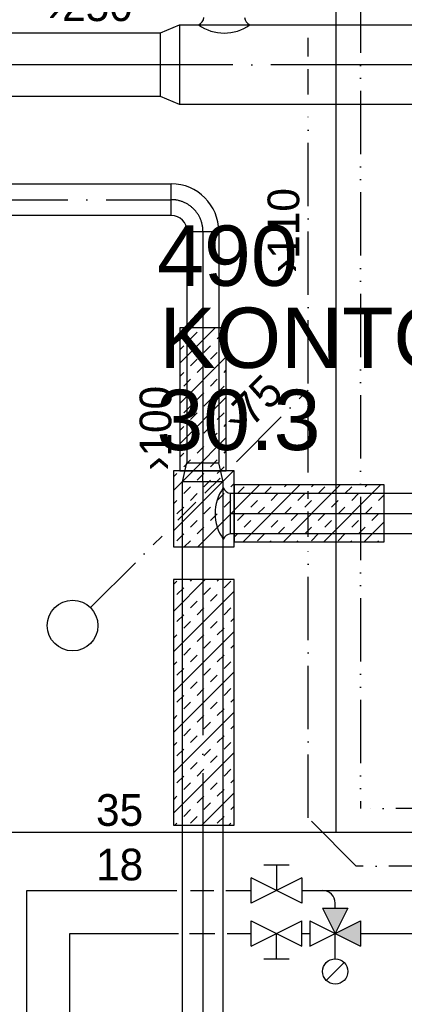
# Model space of a CAD drawing. Header units: millimetres. Extents: x 0 to 83130, y 0 to 53088.
# Tile 67 of 105: x 10596 to 12113, y 45610 to 49492. Entities that reach past the tile are written whole.
import ezdxf

# ---------------------------------------------------------------- set-up
doc = ezdxf.new("R2010")
doc.units = ezdxf.units.MM
doc.header["$LTSCALE"] = 50
doc.header["$MEASUREMENT"] = 0
doc.header["$PDMODE"] = 1
for name, pattern in [('2V-CENT', [23, 20, -1.5, 0, -1.5]), ('DASHED_2', [3, 2, -1]), ('V-KU', [2, 1, 1]), ('V-KV', [2, 1, 1]), ('V-SPV', [7, 5, -1, 0, -1]), ('V-V', [2, 1, 1]), ('V-VV', [8, 5, -1, 0, -1, 0, -1])]:
    doc.linetypes.add(name, pattern=pattern)
doc.layers.get('0').update_dxf_attribs({"linetype": 'CONTINUOUS'})
for name, color, linetype in [('20604A200D001$0$832 Rominfo', 7, 'CONTINUOUS'), ('V060-', 3, 'CONTINUOUS'), ('V061-', 1, 'CONTINUOUS'), ('V080-', 3, 'CONTINUOUS'), ('V081-', 1, 'CONTINUOUS'), ('V090-', 2, 'CONTINUOUS'), ('V091-', 1, 'CONTINUOUS'), ('V110-', 6, 'CONTINUOUS'), ('V111-', 1, 'CONTINUOUS'), ('xref', 7, 'CONTINUOUS')]:
    doc.layers.add(name, color=color, linetype=linetype)
doc.styles.add('20604A200D001$0$Arial', font='arial.ttf', dxfattribs={"height": 238.125})
doc.styles.add('FISO', font='fiso')
doc.styles.add('ISO', font='ISO')
doc.styles.add('SIMPLEX', font='SIMPLEX')

# ---------------------------------------------------------------- blocks, each defined once
blk = doc.blocks.new('CBOJ90_PB', base_point=(86107, 31352))
at = {"color": 0, "linetype": 'ByBlock'}
blk.add_arc((86106, 31353), 1, 270, 360, dxfattribs=at)
blk = doc.blocks.new('KBOJ90_PB', base_point=(86107, 31352))
at = {"color": 0, "linetype": 'ByBlock'}
for p, q in [((86106.5, 31353), (86107.5, 31353)), ((86106, 31352.5), (86106, 31351.5))]:
    blk.add_line(p, q, dxfattribs=at)
for radius in [1.5, 0.5]:
    blk.add_arc((86106, 31353), radius, 270, 360, dxfattribs=at)
blk = doc.blocks.new('3BOJ90_PB', base_point=(86107, 31352))
for p in [(86107, 31353), (86106, 31352)]:
    blk.add_point(p)
at = {"color": 1, "linetype": '2V-CENT'}
blk.add_blockref('CBOJ90_PB', (86107, 31352), dxfattribs=at)
at = {"color": 0, "linetype": 'ByBlock'}
blk.add_blockref('KBOJ90_PB', (86107, 31352), dxfattribs=at)
at = {"style": 'ISO', "flags": 3}
blk.add_attdef('0', (86107, 31352), '', height=1, dxfattribs=at)
blk = doc.blocks.new('CCDIMF_160X125X75', base_point=(3095.5, 30301.1))
at = {"color": 0, "linetype": 'ByBlock'}
blk.add_line((3058, 30301.1), (3133, 30301.1), dxfattribs=at)
blk = doc.blocks.new('KCDIMF_160X125X75', base_point=(3095.5, 30301.1))
at = {"color": 0, "linetype": 'ByBlock'}
for p, q in [((3058, 30221.1), (3058, 30381.1)), ((3058, 30381.1), (3133, 30363.6)), ((3133, 30363.6), (3133, 30238.6)), ((3133, 30238.6), (3058, 30221.1))]:
    blk.add_line(p, q, dxfattribs=at)
blk = doc.blocks.new('3CDIMF_160X125X75', base_point=(3095.5, 30301.1))
for p in [(3058, 30301.1), (3133, 30301.1)]:
    blk.add_point(p)
at = {"color": 0, "linetype": 'ByBlock'}
blk.add_blockref('KCDIMF_160X125X75', (3095.5, 30301.1), dxfattribs=at)
at = {"color": 1, "linetype": '2V-CENT'}
blk.add_blockref('CCDIMF_160X125X75', (3095.5, 30301.1), dxfattribs=at)
at = {"style": 'SIMPLEX', "flags": 3}
blk.add_attdef('0', (3095.5, 30301.1), '', height=1, dxfattribs=at)
blk = doc.blocks.new('CCDIMF_315X250X75', base_point=(3095.5, 30301.1))
at = {"color": 0, "linetype": 'ByBlock'}
blk.add_line((3058, 30301.1), (3133, 30301.1), dxfattribs=at)
blk = doc.blocks.new('KCDIMF_315X250X75', base_point=(3095.5, 30301.1))
at = {"color": 0, "linetype": 'ByBlock'}
for p, q in [((3058, 30143.6), (3058, 30458.6)), ((3058, 30458.6), (3133, 30426.1)), ((3133, 30426.1), (3133, 30176.1)), ((3133, 30176.1), (3058, 30143.6))]:
    blk.add_line(p, q, dxfattribs=at)
blk = doc.blocks.new('3CDIMF_315X250X75', base_point=(3095.5, 30301.1))
for p in [(3058, 30301.1), (3133, 30301.1)]:
    blk.add_point(p)
at = {"color": 0, "linetype": 'ByBlock'}
blk.add_blockref('KCDIMF_315X250X75', (3095.5, 30301.1), dxfattribs=at)
at = {"color": 1, "linetype": '2V-CENT'}
blk.add_blockref('CCDIMF_315X250X75', (3095.5, 30301.1), dxfattribs=at)
at = {"style": 'SIMPLEX', "flags": 3}
blk.add_attdef('0', (3095.5, 30301.1), '', height=1, dxfattribs=at)
blk = doc.blocks.new('BC')
at = {"color": 0}
blk.add_circle((0, 0), 0.5, dxfattribs=at)
blk = doc.blocks.new('*X135')
at = {"color": 0}
for p, q in [((11227.2, 48138.2), (11366.9, 48277.9)), ((11243, 48260), (11260.9, 48277.9)), ((11269.5, 48233.5), (11296, 48260)), ((11375.6, 48233.5), (11402.1, 48260)), ((11227.2, 48191.2), (11243, 48207)), ((11322.5, 48180.5), (11349.1, 48207)), ((11402.1, 48207), (11411.2, 48216.1)), ((11227.2, 47979.1), (11411.2, 48163)), ((11269.5, 48127.5), (11296, 48154)), ((11349.1, 48154), (11375.6, 48180.5)), ((11296, 48100.9), (11322.5, 48127.5)), ((11402.1, 48100.9), (11411.2, 48110)), ((11227.2, 48085.1), (11243, 48100.9)), ((11243, 48047.9), (11269.5, 48074.4)), ((11349.1, 48047.9), (11375.6, 48074.4)), ((11375.6, 48021.4), (11402.1, 48047.9)), ((11227.2, 47820), (11411.2, 48004)), ((11296, 47994.9), (11322.5, 48021.4)), ((11322.5, 47968.4), (11349.1, 47994.9)), ((11243, 47941.8), (11269.5, 47968.4)), ((11269.5, 47915.3), (11296, 47941.8)), ((11375.6, 47915.3), (11402.1, 47941.8)), ((11227.2, 47873), (11243, 47888.8)), ((11322.5, 47862.3), (11349.1, 47888.8)), ((11402.1, 47888.8), (11411.2, 47897.9)), ((11269.5, 47809.3), (11296, 47835.8)), ((11280.3, 47714), (11411.2, 47844.9)), ((11349.1, 47835.8), (11375.6, 47862.3)), ((11296, 47782.7), (11322.5, 47809.3)), ((11227.2, 47767), (11243, 47782.7)), ((11243, 47729.7), (11269.5, 47756.2)), ((11349.1, 47729.7), (11375.6, 47756.2)), ((11402.1, 47782.7), (11411.2, 47791.8)), ((11386.4, 47714), (11402.1, 47729.7)), ((11202.7, 47477.3), (11439.4, 47714)), ((11202.7, 47636.4), (11280.3, 47714)), ((11202.7, 47689.4), (11216.5, 47703.2)), ((11296, 47676.7), (11322.5, 47703.2)), ((11375.6, 47703.2), (11386.4, 47714)), ((11243, 47623.6), (11269.5, 47650.2)), ((11322.5, 47650.2), (11349.1, 47676.7)), ((11428.6, 47650.2), (11441.8, 47663.4)), ((11442.5, 47557.9), (11542.6, 47658.1)), ((11455.1, 47623.6), (11481.6, 47650.2)), ((11477.2, 47433.5), (11701.7, 47658.1)), ((11561.2, 47623.6), (11587.7, 47650.2)), ((11636.3, 47433.5), (11860.8, 47658.1)), ((11640.7, 47650.2), (11648.7, 47658.1)), ((11746.8, 47650.2), (11754.7, 47658.1)), ((11773.3, 47623.6), (11799.8, 47650.2)), ((11795.4, 47433.5), (12019.9, 47658.1)), ((11879.4, 47623.6), (11905.9, 47650.2)), ((11958.9, 47650.2), (11966.9, 47658.1)), ((11269.5, 47597.1), (11296, 47623.6)), ((11375.6, 47597.1), (11402.1, 47623.6)), ((11587.7, 47597.1), (11614.2, 47623.6)), ((11693.8, 47597.1), (11720.3, 47623.6)), ((11905.9, 47597.1), (11932.4, 47623.6)), ((12012, 47597.1), (12033.5, 47618.6)), ((11202.7, 47583.3), (11216.5, 47597.1)), ((11216.5, 47544.1), (11243, 47570.6)), ((11322.5, 47544.1), (11349.1, 47570.6)), ((11402.1, 47570.6), (11428.6, 47597.1)), ((11508.2, 47570.6), (11534.7, 47597.1)), ((11534.7, 47544.1), (11561.2, 47570.6)), ((11640.7, 47544.1), (11667.3, 47570.6)), ((11720.3, 47570.6), (11746.8, 47597.1)), ((11826.4, 47570.6), (11852.9, 47597.1)), ((11852.9, 47544.1), (11879.4, 47570.6)), ((11958.9, 47544.1), (11985.5, 47570.6)), ((11298.2, 47413.7), (11441.8, 47557.3)), ((11349.1, 47517.6), (11375.6, 47544.1)), ((11455.1, 47517.6), (11481.6, 47544.1)), ((11667.3, 47517.6), (11693.8, 47544.1)), ((11773.3, 47517.6), (11799.8, 47544.1)), ((11985.5, 47517.6), (12012, 47544.1)), ((11269.5, 47491.1), (11296, 47517.6)), ((11296, 47464.5), (11322.5, 47491.1)), ((11481.6, 47491.1), (11508.2, 47517.6)), ((11587.7, 47491.1), (11614.2, 47517.6)), ((11614.2, 47464.5), (11640.7, 47491.1)), ((11720.3, 47464.5), (11746.8, 47491.1)), ((11799.8, 47491.1), (11826.4, 47517.6)), ((11905.9, 47491.1), (11932.4, 47517.6)), ((11932.4, 47464.5), (11958.9, 47491.1)), ((11954.5, 47433.5), (12033.5, 47512.6)), ((11216.5, 47438), (11243, 47464.5)), ((11442.5, 47451.9), (11455.1, 47464.5)), ((11534.7, 47438), (11561.2, 47464.5)), ((11746.8, 47438), (11773.3, 47464.5)), ((11852.9, 47438), (11879.4, 47464.5)), ((11245.2, 47413.7), (11269.5, 47438)), ((11583.2, 47433.5), (11587.7, 47438)), ((11689.3, 47433.5), (11693.8, 47438)), ((11901.4, 47433.5), (11905.9, 47438)), ((12007.5, 47433.5), (12012, 47438)), ((11202.7, 47159.1), (11328.4, 47284.8)), ((11202.7, 47265.1), (11216.5, 47278.9)), ((11216.5, 47225.9), (11243, 47252.4)), ((11269.5, 47278.9), (11275.4, 47284.8)), ((11322.5, 47225.9), (11349.1, 47252.4)), ((11375.6, 47278.9), (11381.5, 47284.8)), ((11402.1, 47252.4), (11428.6, 47278.9)), ((11202.7, 47000), (11441.8, 47239.1)), ((11349.1, 47199.4), (11375.6, 47225.9)), ((11269.5, 47172.9), (11296, 47199.4)), ((11216.5, 47119.8), (11243, 47146.3)), ((11296, 47146.3), (11322.5, 47172.9)), ((11402.1, 47146.3), (11428.6, 47172.9)), ((11243, 47093.3), (11269.5, 47119.8)), ((11349.1, 47093.3), (11375.6, 47119.8)), ((11428.6, 47119.8), (11441.8, 47133.1)), ((11202.7, 46840.9), (11441.8, 47080)), ((11202.7, 47053), (11216.5, 47066.8)), ((11296, 47040.3), (11322.5, 47066.8)), ((11375.6, 47066.8), (11402.1, 47093.3)), ((11322.5, 47013.8), (11349.1, 47040.3)), ((11428.6, 47013.8), (11441.8, 47027)), ((11243, 46987.2), (11269.5, 47013.8)), ((11269.5, 46960.7), (11296, 46987.2)), ((11375.6, 46960.7), (11402.1, 46987.2)), ((11202.7, 46946.9), (11216.5, 46960.7)), ((11402.1, 46934.2), (11428.6, 46960.7)), ((11202.7, 46681.8), (11441.8, 46920.9)), ((11216.5, 46907.7), (11243, 46934.2)), ((11322.5, 46907.7), (11349.1, 46934.2)), ((11349.1, 46881.2), (11375.6, 46907.7)), ((11269.5, 46854.7), (11296, 46881.2)), ((11216.5, 46801.6), (11243, 46828.1)), ((11296, 46828.1), (11322.5, 46854.7)), ((11402.1, 46828.1), (11428.6, 46854.7)), ((11243, 46775.1), (11269.5, 46801.6)), ((11349.1, 46775.1), (11375.6, 46801.6)), ((11428.6, 46801.6), (11441.8, 46814.9)), ((11202.7, 46522.7), (11441.8, 46761.8)), ((11202.7, 46734.8), (11216.5, 46748.6)), ((11296, 46722.1), (11322.5, 46748.6)), ((11375.6, 46748.6), (11402.1, 46775.1)), ((11322.5, 46695.6), (11349.1, 46722.1)), ((11428.6, 46695.6), (11441.8, 46708.8)), ((11243, 46669), (11269.5, 46695.6)), ((11269.5, 46642.5), (11296, 46669)), ((11375.6, 46642.5), (11402.1, 46669)), ((11202.7, 46628.7), (11216.5, 46642.5)), ((11402.1, 46616), (11428.6, 46642.5)), ((11202.7, 46363.6), (11441.8, 46602.7)), ((11216.5, 46589.5), (11243, 46616)), ((11322.5, 46589.5), (11349.1, 46616)), ((11269.5, 46536.5), (11296, 46563)), ((11349.1, 46563), (11375.6, 46589.5)), ((11296, 46509.9), (11322.5, 46536.5)), ((11402.1, 46509.9), (11428.6, 46536.5)), ((11216.5, 46483.4), (11243, 46509.9)), ((11243, 46456.9), (11269.5, 46483.4)), ((11349.1, 46456.9), (11375.6, 46483.4)), ((11428.6, 46483.4), (11441.8, 46496.7)), ((11314.6, 46316.4), (11441.8, 46443.6)), ((11375.6, 46430.4), (11402.1, 46456.9)), ((11202.7, 46416.6), (11216.5, 46430.4)), ((11296, 46403.9), (11322.5, 46430.4)), ((11322.5, 46377.4), (11349.1, 46403.9)), ((11243, 46350.8), (11269.5, 46377.4)), ((11428.6, 46377.4), (11441.8, 46390.6)), ((11208.6, 46316.4), (11216.5, 46324.3)), ((11269.5, 46324.3), (11296, 46350.8)), ((11375.6, 46324.3), (11402.1, 46350.8)), ((11420.7, 46316.4), (11428.6, 46324.3))]:
    blk.add_line(p, q, dxfattribs=at)
blk = doc.blocks.new('20604A200D001')
at = {"layer": '20604A200D001$0$832 Rominfo', "color": 7, "style": '20604A200D001$0$Arial'}
for s, p in [('490', (26607.7, 46112.3)), ('KONTOR', (26616.5, 45788.5)), ('30.3', (26604.8, 45464.7))]:
    blk.add_text(s, height=238.12, dxfattribs=at).set_placement(p)

msp = doc.modelspace()

# ---------------------------------------------------------------- linework, layer by layer
at = {"layer": 'V060-', "linetype": 'Continuous'}
for p, q in [((11226.35, 49472.5), (13737.25, 49472.5)), ((8891, 49440), (11152.36, 49440)), ((11152.36, 49190), (8891, 49190)), ((13737.25, 49157.5), (11226.35, 49157.5)), ((9786.55, 48845.24, 171), (11193.99, 48845.24, 171)), ((11193.99, 48720.24, 171), (9786.55, 48720.24, 171)), ((11256.49, 47745.73, 171), (11256.49, 48658.1, 171)), ((11381.49, 48658.1, 171), (11381.49, 47745.73, 171)), ((11238, 44718.22, 119), (11238, 47671.23, 119)), ((11398, 47671.23, 119), (11398, 44718.22, 119)), ((11427.6, 47625), (13297.48, 47625)), ((13297.48, 47465), (11427.6, 47465))]:
    msp.add_line(p, q, dxfattribs=at)
at = {"layer": 'V060-', "color": 1, "linetype": '2V-CENT'}
for p, q in [((11152.36, 49315), (8891, 49315)), ((13737.25, 49315), (11226.35, 49315)), ((9786.55, 48782.74, 171), (11193.99, 48782.74, 171)), ((11318.99, 48658.1, 171), (11318.99, 47745.73, 171)), ((11318, 47671.23, 119), (11318, 44718.22, 119)), ((11427.6, 47545), (13297.48, 47545))]:
    msp.add_line(p, q, dxfattribs=at)
at = {"layer": 'V060-'}
msp.add_line((11427.6, 47465), (11427.6, 47625), dxfattribs=at)
at = {"layer": 'V060-', "color": 1}
for points in [[(11227.21, 47714.02), (11411.17, 47714.02), (11411.17, 48277.89), (11227.21, 48277.89)], [(11202.68, 47413.69), (11441.84, 47413.69), (11441.84, 47714.02), (11202.68, 47714.02)], [(11442.46, 47433.54), (12033.47, 47433.54), (12033.47, 47658.08), (11442.46, 47658.08)], [(11441.84, 47284.81), (11202.68, 47284.81), (11202.68, 46316.41), (11441.84, 46316.41)]]:
    msp.add_lwpolyline(points, close=True, dxfattribs=at)
at = {"layer": 'V060-'}
for centre, radius, start, end in [((11288.62, 49504.2), 34.65, 292.59848, 354.02195), ((11403.08, 49612.9), 173.28, 234.2869, 305.7131), ((11517.55, 49504.2), 34.65, 185.97805, 247.40152), ((11539.91, 47545), 173.28, 144.2869, 215.7131), ((11431.21, 47659.46), 34.65, 202.59848, 264.02195), ((11431.21, 47430.54), 34.65, 95.97805, 157.40152)]:
    msp.add_arc(centre, radius, start, end, dxfattribs=at)
at = {"layer": 'V080-', "linetype": 'V-KV'}
for p, q in [((11843.45, 50498.84), (11843.45, 46287.54)), ((12329.35, 46287.54), (8864.34, 46287.54))]:
    msp.add_line(p, q, dxfattribs=at)
at = {"layer": 'V080-', "linetype": 'V-VV'}
for p in [(11940.91, 50412.75), (12329.35, 46382.63)]:
    msp.add_line(p, (11940.91, 46382.63), dxfattribs=at)
at = {"layer": 'V090-', "linetype": 'DASHED_2'}
for p, q in [((11733.51, 49197.48), (11733.51, 49421.16)), ((11220.55, 47518.89), (11386.41, 47684.75)), ((11733.51, 47453.38), (11733.51, 47632.76))]:
    msp.add_line(p, q, dxfattribs=at)
at = {"layer": 'V090-', "linetype": 'V-SPV'}
for p, q in [((11733.51, 47707.14), (11733.51, 49109.85)), ((11451.2, 47749.54), (11733.51, 48031.85)), ((10875.59, 47173.93), (11157.91, 47456.25)), ((11733.51, 46345.09), (11733.51, 47396.5)), ((11923.68, 46154.92), (11733.51, 46345.09)), ((12301.81, 46154.92), (11923.68, 46154.92))]:
    msp.add_line(p, q, dxfattribs=at)
at = {"layer": 'V110-', "color": 1}
for p, q in [((11658.67, 46158.79), (11558.67, 46158.79)), ((11608.67, 46158.79), (11608.67, 46058.79)), ((11708.67, 46008.79), (11508.67, 46108.79)), ((11708.67, 46108.79), (11508.67, 46008.79)), ((11508.67, 46008.79), (11508.67, 46108.79)), ((11708.67, 46108.79), (11708.67, 46008.79)), ((11790.89, 45989.49), (11840.89, 45889.49)), ((11790.89, 45989.49), (11890.89, 45989.49)), ((11890.89, 45989.49), (11840.89, 45889.49)), ((11508.67, 45939.49), (11708.67, 45839.49)), ((11508.67, 45839.49), (11708.67, 45939.49)), ((11508.67, 45839.49), (11508.67, 45939.49)), ((11708.67, 45839.49), (11708.67, 45939.49)), ((11740.89, 45939.49), (11740.89, 45839.49)), ((11740.89, 45939.49), (11940.89, 45839.49)), ((11740.89, 45839.49), (11940.89, 45939.49)), ((11940.89, 45939.49), (11940.89, 45839.49)), ((11608.67, 45789.49), (11608.67, 45889.49)), ((11840.89, 45789.49), (11840.89, 45889.49)), ((11558.67, 45789.49), (11658.67, 45789.49)), ((11876.24, 45774.85), (11805.53, 45704.14))]:
    msp.add_line(p, q, dxfattribs=at)
at = {"layer": 'V110-', "linetype": 'V-KU'}
for p, q in [((10624.82, 46058.79), (11216.6, 46058.79)), ((11409.77, 46058.79), (11508.67, 46058.79)), ((11708.67, 46058.79), (12261.06, 46058.79)), ((10794.13, 45889.49), (11222.73, 45889.49)), ((11414.37, 45889.49), (11508.67, 45889.49)), ((11708.67, 45889.49), (11740.89, 45889.49)), ((11940.89, 45889.49), (12178.46, 45889.49))]:
    msp.add_line(p, q, dxfattribs=at)
at = {"layer": 'V110-', "linetype": 'V-V'}
for p, q in [((10624.82, 22874.71), (10624.82, 46058.79)), ((11840.89, 45989.49), (11840.89, 46008.79)), ((10794.13, 23044.01), (10794.13, 45889.49))]:
    msp.add_line(p, q, dxfattribs=at)
at = {"layer": 'V110-', "linetype": 'DASHED_2'}
for p, q in [((11270.25, 46058.79), (11362.24, 46058.79)), ((11265.66, 45889.49), (11366.84, 45889.49))]:
    msp.add_line(p, q, dxfattribs=at)
at = {"layer": 'V110-', "color": 1}
msp.add_circle((11840.89, 45739.49), 50, dxfattribs=at)
at = {"layer": 'V110-', "linetype": 'V-V'}
msp.add_arc((11790.89, 46008.79), 50, 0, 90, dxfattribs=at)
at = {"layer": 'V110-'}
for points in [[(11790.89, 45989.49), (11890.89, 45989.49), (11840.89, 45889.49)], [(11940.89, 45939.49), (11940.89, 45839.49), (11840.89, 45889.49)]]:
    msp.add_solid(points, dxfattribs=at)

# ---------------------------------------------------------------- block references
at = {"layer": 'V060-', "linetype": 'Continuous'}
for name, p, rotation in [('3CDIMF_315X250X75', (11189.35, 49315), 180), ('3CDIMF_160X125X75', (11318, 47708, 119), 90)]:
    msp.add_blockref(name, p, dxfattribs=dict(at, rotation=rotation))
at = {"layer": 'V060-', "linetype": 'Continuous', "xscale": 125, "yscale": 125, "zscale": 125, "rotation": 90}
msp.add_blockref('3BOJ90_PB', (11318.99, 48782.74, 171), dxfattribs=at)
at = {"layer": 'V060-', "color": 1}
msp.add_blockref('*X135', (0, 0), dxfattribs=at)
at = {"layer": 'V090-', "color": 1, "xscale": 200, "yscale": 200, "zscale": 200}
msp.add_blockref('BC', (10804.88, 47103.22), dxfattribs=at)
at = {"layer": 'xref'}
msp.add_blockref('20604A200D001', (-15469.5, 2330.58), dxfattribs=at)

# ---------------------------------------------------------------- texts
at = {"layer": 'V061-', "color": 1, "style": 'FISO'}
msp.add_text('›250', height=125, dxfattribs=at).set_placement((10707.85, 49486.9))
for s, rotation, p in [('›75', 45, (11472.18, 47843.66)), ('›100', 90, (11194.14, 47714.15))]:
    msp.add_text(s, height=125, rotation=rotation, dxfattribs=at).set_placement(p)
at = {"layer": 'V081-', "color": 1, "style": 'FISO'}
msp.add_text('35', height=125, dxfattribs=at).set_placement((10897.21, 46313.51))
at = {"layer": 'V091-', "color": 1, "style": 'FISO'}
msp.add_text('›110', height=125, rotation=90, dxfattribs=at).set_placement((11698.96, 48493.94))
at = {"layer": 'V111-', "color": 1, "style": 'FISO'}
msp.add_text('18', height=125, dxfattribs=at).set_placement((10897.21, 46098.49))

doc.saveas('drawing.dxf')
